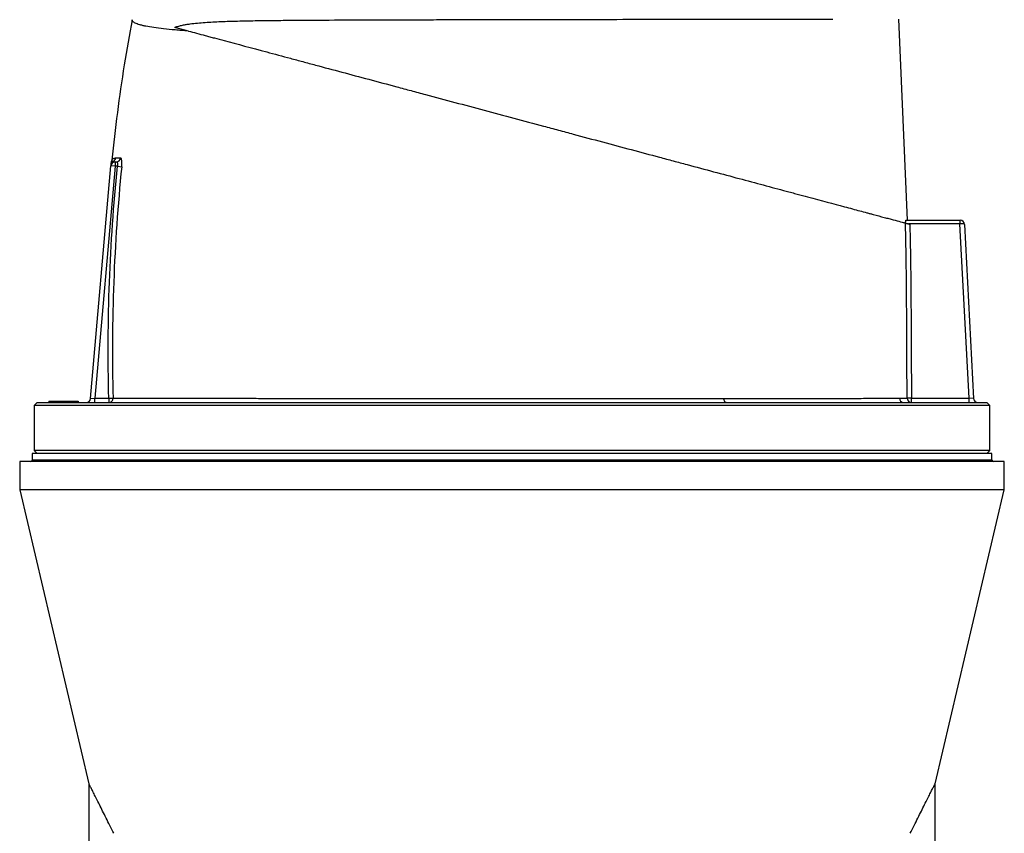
# Model space of a CAD drawing. Header units: millimetres. Extents: x 2016 to 3246, y 695 to 4145.
# Tile 7 of 8: x 2293 to 2968, y 3145 to 3703. Entities that reach past the tile are written whole.
import ezdxf

# ---------------------------------------------------------------- set-up
doc = ezdxf.new("R2010")
doc.units = ezdxf.units.MM

msp = doc.modelspace()

# ---------------------------------------------------------------- linework, layer by layer
at = {"color": 7, "linetype": 'Continuous', "lineweight": 25}
for p, q in [((2902.15, 3565.21), (2896.01, 3703.12)), ((2409.13, 3694.97), (2399.69, 3697.5)), ((2356.37, 3605.56), (2356.37, 3605.56)), ((2358.94, 3605.21), (2358.94, 3602.21)), ((2358.94, 3605.21), (2359.67, 3605.21)), ((2342, 3442.95), (2355.95, 3602.47)), ((2358.94, 3602.21), (2345.03, 3443.21)), ((2358.94, 3602.21), (2355.95, 3602.47)), ((2360.44, 3602.21), (2358.94, 3602.21)), ((2360.44, 3602.21), (2363.34, 3601.92)), ((2900.96, 3565.21), (2938.04, 3565.21)), ((2938.04, 3565.21), (2938.04, 3562.71)), ((2938.04, 3565.21), (2938.07, 3565.21)), ((2938.04, 3562.71), (2902.73, 3562.71)), ((2938.2, 3562.72), (2938.04, 3562.71)), ((2944.3, 3443.21), (2938.04, 3562.71)), ((2941.06, 3562.37), (2947.32, 3443.06)), ((2342, 3442.95), (2345.03, 3443.21)), ((2345.03, 3440.21), (2345.03, 3443.21)), ((2345.03, 3443.21), (2354.49, 3443.21)), ((2354.49, 3443.21), (2357.41, 3443.29)), ((2354.49, 3443.21), (2354.49, 3440.21)), ((2904.8, 3443.21), (2901.81, 3443.19)), ((2904.8, 3440.21), (2904.8, 3443.21)), ((2904.8, 3443.21), (2944.3, 3443.21)), ((2944.3, 3440.21), (2944.3, 3443.21)), ((2947.32, 3443.06), (2944.3, 3443.21)), ((2305.42, 3440.21), (2303.42, 3438.21)), ((2303.42, 3438.21), (2303.42, 3407.21)), ((2958.42, 3438.21), (2303.42, 3438.21)), ((2305.42, 3440.21), (2956.42, 3440.21)), ((2313.39, 3441.21), (2313.42, 3440.21)), ((2313.39, 3441.21), (2319.43, 3441.21)), ((2319.43, 3441.21), (2319.42, 3440.21)), ((2319.43, 3441.21), (2319.42, 3440.21)), ((2319.43, 3441.21), (2319.43, 3441.21)), ((2319.43, 3441.21), (2333.43, 3441.21)), ((2333.43, 3441.21), (2333.42, 3440.21)), ((2333.43, 3441.21), (2333.42, 3440.21)), ((2333.43, 3441.21), (2333.43, 3441.21)), ((2958.42, 3438.21), (2956.42, 3440.21)), ((2958.42, 3407.21), (2958.42, 3438.21)), ((2301.92, 3405.21), (2301.92, 3400.71)), ((2959.92, 3405.21), (2301.92, 3405.21)), ((2303.42, 3407.21), (2305.42, 3405.21)), ((2958.42, 3407.21), (2303.42, 3407.21)), ((2956.42, 3405.21), (2958.42, 3407.21)), ((2959.92, 3400.71), (2959.92, 3405.21)), ((2293.42, 3399.71), (2293.42, 3380.21)), ((2968.42, 3399.71), (2293.42, 3399.71)), ((2968.42, 3380.21), (2968.42, 3399.71)), ((2293.42, 3380.21), (2340.92, 3178.66)), ((2968.42, 3380.21), (2293.42, 3380.21)), ((2920.91, 3178.66), (2968.42, 3380.21)), ((2340.92, 3178.69), (2340.92, 2353.21)), ((2920.92, 2353.21), (2920.92, 3178.69))]:
    msp.add_line(p, q, dxfattribs=at)
at = {"color": 1, "linetype": 'Continuous', "lineweight": 25}
msp.add_line((2959.92, 3400.71), (2301.92, 3400.71), dxfattribs=at)
at = {"color": 7, "linetype": 'Continuous', "lineweight": 25, "flags": 128}
msp.add_lwpolyline([(2777.76, 3440.21), (2777.47, 3440.26), (2777.19, 3440.42), (2776.93, 3440.67), (2776.7, 3441.01), (2776.5, 3441.43), (2776.35, 3441.91), (2776.25, 3442.44), (2776.21, 3442.99)], dxfattribs=at)
at = {"color": 7, "linetype": 'Continuous', "lineweight": 25}
for centre, radius, start, end in [((2358.94, 3602.21), 3, 90, 175), ((2358.99, 3602.93), 2.99, 117.80823, 174.97062), ((2359.14, 3604.47), 3, 158.52985, 174.98299), ((2356.16, 3608.2), 3, 298.59876, 354.2324), ((2359.64, 3608.17), 2.96, 270.5887, 354.88473), ((2926.19, 3563.34), 12.03, 357.04331, 8.95669), ((2938.07, 3562.21), 3, 3, 90), ((2339.01, 3443.21), 3, 270, 355), ((2354.45, 3443.18), 2.97, 270.71728, 2.0882), ((2899.44, 3443.18), 2.97, 181.37353, 269.48511), ((2904.81, 3443.21), 2.99, 180.36658, 269.90634), ((2950.31, 3443.21), 3, 183, 270), ((2300.92, 3400.71), 1, 270, 0), ((2960.92, 3400.71), 1, 180, 270)]:
    msp.add_arc(centre, radius, start, end, dxfattribs=at)
msp.add_ellipse((2938.07, 3562.21), major_axis=(3, 0.16), ratio=0.166667, start_param=0, end_param=1.518436, dxfattribs=at)
for points, knots in [([(2370.47, 3702.75), (2368.63, 3692.42), (2364.84, 3671.26), (2360.18, 3639.12), (2357.74, 3617.28), (2356.52, 3606.37)], [0, 0, 0, 0, 0.323091, 0.662083, 1, 1, 1, 1]), ([(2409.13, 3694.97), (2407.51, 3695.09), (2405.94, 3695.2), (2402.9, 3695.44), (2401.43, 3695.56), (2397.18, 3695.93), (2394.55, 3696.19), (2387.24, 3697.01), (2383.16, 3697.61), (2379.07, 3698.43), (2378.3, 3698.6), (2377.23, 3698.86), (2376.88, 3698.94), (2376.21, 3699.12), (2375.9, 3699.2), (2374.37, 3699.65), (2373.37, 3700.01), (2371.8, 3700.76), (2371.23, 3701.15), (2370.52, 3701.94), (2370.38, 3702.34), (2370.45, 3702.75)], [0, 0, 0, 0, 0.0625, 0.0625, 0.125, 0.125, 0.25, 0.25, 0.5, 0.5, 0.5625, 0.5625, 0.59375, 0.59375, 0.625, 0.625, 0.75, 0.75, 0.875, 0.875, 1, 1, 1, 1]), ([(2399.69, 3697.5), (2400.63, 3697.84), (2401.54, 3698.12), (2403.32, 3698.6), (2404.19, 3698.81), (2405.93, 3699.17), (2406.79, 3699.33), (2408.5, 3699.62), (2409.35, 3699.75), (2411.9, 3700.09), (2413.61, 3700.28), (2417.04, 3700.61), (2418.78, 3700.75), (2422.29, 3701), (2424.07, 3701.11), (2427.68, 3701.3), (2429.51, 3701.39), (2433.23, 3701.54), (2435.11, 3701.61), (2438.92, 3701.74), (2440.85, 3701.79), (2446.72, 3701.94), (2450.72, 3702.02), (2458.96, 3702.15), (2463.18, 3702.2), (2471.84, 3702.3), (2476.28, 3702.34), (2483.11, 3702.39), (2485.41, 3702.41), (2490.07, 3702.44), (2492.44, 3702.45), (2504.31, 3702.52), (2514.08, 3702.57), (2534.13, 3702.64), (2544.42, 3702.67), (2560.23, 3702.72), (2565.57, 3702.73), (2573.68, 3702.75), (2576.4, 3702.76), (2580.5, 3702.77), (2581.87, 3702.77), (2584.62, 3702.78), (2585.99, 3702.78), (2598.33, 3702.81), (2609.33, 3702.83), (2631.39, 3702.87), (2642.44, 3702.89), (2659.06, 3702.92), (2664.61, 3702.93), (2675.71, 3702.95), (2681.21, 3702.95), (2697.55, 3702.98), (2708.24, 3703), (2729.21, 3703.02), (2739.49, 3703.04), (2750.82, 3703.05), (2752.07, 3703.05), (2754.58, 3703.06), (2755.83, 3703.06), (2759.55, 3703.06), (2762.01, 3703.07), (2769.31, 3703.08), (2774.06, 3703.08), (2788.03, 3703.1), (2796.93, 3703.11), (2809.66, 3703.12), (2813.8, 3703.13), (2819.85, 3703.13), (2821.84, 3703.14), (2825.77, 3703.14), (2827.71, 3703.14), (2833.42, 3703.15), (2837.09, 3703.15), (2844.16, 3703.16), (2847.57, 3703.16), (2850.83, 3703.17)], [0, 0, 0, 0, 0.007812, 0.007812, 0.015625, 0.015625, 0.023437, 0.023437, 0.03125, 0.03125, 0.046875, 0.046875, 0.0625, 0.0625, 0.078125, 0.078125, 0.09375, 0.09375, 0.109375, 0.109375, 0.125, 0.125, 0.15625, 0.15625, 0.1875, 0.1875, 0.21875, 0.21875, 0.234375, 0.234375, 0.25, 0.25, 0.3125, 0.3125, 0.375, 0.375, 0.40625, 0.40625, 0.421875, 0.421875, 0.429687, 0.429687, 0.4375, 0.4375, 0.5, 0.5, 0.5625, 0.5625, 0.59375, 0.59375, 0.625, 0.625, 0.6875, 0.6875, 0.75, 0.75, 0.757812, 0.757812, 0.765625, 0.765625, 0.78125, 0.78125, 0.8125, 0.8125, 0.875, 0.875, 0.90625, 0.90625, 0.921875, 0.921875, 0.9375, 0.9375, 0.96875, 0.96875, 1, 1, 1, 1]), ([(2409.13, 3694.97), (2412.72, 3694.01), (2416.56, 3692.98), (2421.66, 3691.62), (2422.7, 3691.34), (2424.8, 3690.77), (2425.86, 3690.49), (2429.11, 3689.62), (2431.31, 3689.03), (2442.58, 3686.01), (2452.34, 3683.4), (2468.02, 3679.19), (2473.43, 3677.74), (2481.8, 3675.5), (2484.64, 3674.74), (2488.96, 3673.58), (2490.41, 3673.19), (2493.33, 3672.41), (2494.79, 3672.02), (2502.14, 3670.05), (2508.12, 3668.45), (2520.29, 3665.19), (2526.48, 3663.53), (2539.05, 3660.16), (2545.43, 3658.45), (2555.16, 3655.85), (2558.42, 3654.97), (2563.36, 3653.65), (2565.01, 3653.2), (2568.33, 3652.32), (2569.99, 3651.87), (2578.31, 3649.64), (2584.99, 3647.85), (2598.39, 3644.26), (2605.1, 3642.46), (2625.32, 3637.05), (2638.88, 3633.41), (2654.23, 3629.3), (2655.93, 3628.84), (2659.35, 3627.93), (2661.06, 3627.47), (2666.17, 3626.1), (2669.56, 3625.19), (2679.68, 3622.48), (2686.37, 3620.69), (2706.24, 3615.36), (2719.23, 3611.88), (2735.16, 3607.61), (2738.33, 3606.76), (2743.06, 3605.5), (2744.63, 3605.08), (2747.77, 3604.23), (2749.34, 3603.81), (2757.13, 3601.73), (2763.21, 3600.1), (2775.11, 3596.91), (2780.93, 3595.35), (2792.28, 3592.31), (2797.81, 3590.83), (2808.59, 3587.94), (2813.83, 3586.53), (2820.18, 3584.83), (2821.44, 3584.49), (2823.95, 3583.82), (2825.19, 3583.49), (2828.87, 3582.5), (2831.27, 3581.86), (2842.96, 3578.73), (2851.36, 3576.48), (2862.57, 3573.47), (2866.07, 3572.54), (2870.98, 3571.22), (2872.56, 3570.8), (2874.84, 3570.19), (2875.58, 3569.99), (2877.04, 3569.6), (2877.76, 3569.4), (2881.26, 3568.47), (2883.79, 3567.79), (2886.64, 3567.02), (2887.2, 3566.88), (2888.28, 3566.59), (2888.8, 3566.45), (2890.34, 3566.03), (2891.33, 3565.77), (2894.16, 3565.01), (2895.85, 3564.56), (2897.98, 3563.99), (2898.62, 3563.81), (2899.47, 3563.59), (2899.73, 3563.52), (2900.23, 3563.38), (2900.45, 3563.32), (2900.66, 3563.27)], [0, 0, 0, 0, 0.03125, 0.03125, 0.039063, 0.039063, 0.046875, 0.046875, 0.0625, 0.0625, 0.125, 0.125, 0.15625, 0.15625, 0.171875, 0.171875, 0.179688, 0.179688, 0.1875, 0.1875, 0.21875, 0.21875, 0.25, 0.25, 0.28125, 0.28125, 0.296875, 0.296875, 0.304687, 0.304687, 0.3125, 0.3125, 0.34375, 0.34375, 0.375, 0.375, 0.4375, 0.4375, 0.445312, 0.445312, 0.453125, 0.453125, 0.46875, 0.46875, 0.5, 0.5, 0.5625, 0.5625, 0.578125, 0.578125, 0.585937, 0.585937, 0.59375, 0.59375, 0.625, 0.625, 0.65625, 0.65625, 0.6875, 0.6875, 0.71875, 0.71875, 0.726563, 0.726563, 0.734375, 0.734375, 0.75, 0.75, 0.8125, 0.8125, 0.84375, 0.84375, 0.859375, 0.859375, 0.867188, 0.867188, 0.875, 0.875, 0.90625, 0.90625, 0.914063, 0.914063, 0.921875, 0.921875, 0.9375, 0.9375, 0.96875, 0.96875, 0.984375, 0.984375, 0.992188, 0.992188, 1, 1, 1, 1]), ([(2356.02, 3603.19), (2356.04, 3603.42), (2356.08, 3603.89), (2356.12, 3604.35), (2356.15, 3604.72), (2356.15, 3604.69), (2356.15, 3604.68)], [0, 0, 0, 0, 0.281589, 0.570848, 0.850152, 1, 1, 1, 1]), ([(2356.5, 3606.37), (2356.5, 3606.27), (2356.48, 3606.03), (2356.41, 3605.75), (2356.35, 3605.6), (2356.34, 3605.56)], [0, 0, 0, 0, 0.366853, 0.867083, 1, 1, 1, 1]), ([(2359.67, 3605.21), (2359.75, 3605.21), (2359.83, 3605.2), (2359.98, 3605.13), (2360.05, 3605.07), (2360.18, 3604.93), (2360.24, 3604.84), (2360.35, 3604.64), (2360.4, 3604.51), (2360.48, 3604.24), (2360.51, 3604.09), (2360.55, 3603.75), (2360.56, 3603.57), (2360.56, 3603.2), (2360.55, 3603.01), (2360.51, 3602.61), (2360.48, 3602.41), (2360.44, 3602.21)], [0, 0, 0, 0, 0.125, 0.125, 0.25, 0.25, 0.375, 0.375, 0.5, 0.5, 0.625, 0.625, 0.75, 0.75, 0.875, 0.875, 1, 1, 1, 1]), ([(2363.34, 3601.92), (2363.38, 3602.32), (2363.41, 3602.71), (2363.45, 3603.48), (2363.46, 3603.86), (2363.46, 3604.4), (2363.46, 3604.58), (2363.45, 3604.93), (2363.44, 3605.1), (2363.42, 3605.59), (2363.39, 3605.89), (2363.32, 3606.44), (2363.27, 3606.7), (2363.17, 3607.13), (2363.11, 3607.31), (2363.01, 3607.53), (2362.97, 3607.6), (2362.9, 3607.71), (2362.86, 3607.76), (2362.75, 3607.87), (2362.67, 3607.91), (2362.58, 3607.91)], [0, 0, 0, 0, 0.125, 0.125, 0.25, 0.25, 0.3125, 0.3125, 0.375, 0.375, 0.5, 0.5, 0.625, 0.625, 0.75, 0.75, 0.8125, 0.8125, 0.875, 0.875, 1, 1, 1, 1]), ([(2354.49, 3443.21), (2353.8, 3469.75), (2353.97, 3496.28), (2355.96, 3549.33), (2357.78, 3575.8), (2360.44, 3602.21)], [0, 0, 0, 0, 0.5, 0.5, 1, 1, 1, 1]), ([(2363.34, 3601.92), (2360.69, 3575.57), (2358.87, 3549.17), (2357.38, 3509.48), (2357.1, 3496.24), (2356.94, 3469.76), (2357.07, 3456.52), (2357.41, 3443.29)], [0, 0, 0, 0, 0.5, 0.5, 0.75, 0.75, 1, 1, 1, 1]), ([(2900.79, 3563.23), (2900.78, 3563.51), (2900.78, 3563.78), (2900.79, 3564.27), (2900.8, 3564.48), (2900.83, 3564.84), (2900.85, 3564.98), (2900.9, 3565.17), (2900.93, 3565.21), (2900.96, 3565.21)], [0, 0, 0, 0, 0.25, 0.25, 0.5, 0.5, 0.75, 0.75, 1, 1, 1, 1]), ([(2901.81, 3443.19), (2901.73, 3453.2), (2901.67, 3463.2), (2901.59, 3478.21), (2901.56, 3483.22), (2901.52, 3493.22), (2901.51, 3498.23), (2901.38, 3523.25), (2901.11, 3543.26), (2900.66, 3563.27)], [0, 0, 0, 0, 0.25, 0.25, 0.375, 0.375, 0.5, 0.5, 1, 1, 1, 1]), ([(2900.66, 3563.27), (2900.68, 3563.26), (2900.72, 3563.25), (2900.83, 3563.22), (2900.9, 3563.2), (2901.08, 3563.16), (2901.18, 3563.13), (2901.41, 3563.07), (2901.53, 3563.03), (2901.81, 3562.96), (2901.96, 3562.92), (2902.27, 3562.84), (2902.43, 3562.79), (2902.77, 3562.7), (2902.94, 3562.66), (2903.3, 3562.56), (2903.48, 3562.51), (2903.66, 3562.46)], [0, 0, 0, 0, 0.125, 0.125, 0.25, 0.25, 0.375, 0.375, 0.5, 0.5, 0.625, 0.625, 0.75, 0.75, 0.875, 0.875, 1, 1, 1, 1]), ([(2903.66, 3562.46), (2904.1, 3542.59), (2904.36, 3522.72), (2904.48, 3500.36), (2904.49, 3497.87), (2904.51, 3492.9), (2904.52, 3490.42), (2904.55, 3482.97), (2904.58, 3478), (2904.66, 3463.09), (2904.72, 3453.15), (2904.8, 3443.21)], [0, 0, 0, 0, 0.5, 0.5, 0.5625, 0.5625, 0.625, 0.625, 0.75, 0.75, 1, 1, 1, 1]), ([(2357.41, 3443.29), (2358.62, 3443.28), (2359.99, 3443.28), (2362.28, 3443.27), (2363.09, 3443.27), (2364.78, 3443.26), (2366.55, 3443.26), (2368.47, 3443.25), (2370.48, 3443.25), (2371.52, 3443.24), (2374.75, 3443.23), (2377.04, 3443.23), (2384.35, 3443.21), (2389.78, 3443.19), (2401.75, 3443.16), (2408.29, 3443.15), (2417.17, 3443.13), (2418.99, 3443.13), (2422.68, 3443.12), (2424.55, 3443.12), (2430.25, 3443.11), (2434.17, 3443.1), (2442.22, 3443.09), (2446.36, 3443.08), (2452.74, 3443.07), (2454.9, 3443.07), (2459.27, 3443.06), (2461.48, 3443.06), (2472.65, 3443.05), (2481.9, 3443.04), (2500.99, 3443.02), (2510.84, 3443.01), (2526.06, 3443.01), (2531.21, 3443), (2539.05, 3443), (2541.68, 3443), (2546.99, 3443), (2549.65, 3443), (2562.97, 3442.99), (2573.73, 3442.99), (2595.43, 3442.99), (2606.37, 3442.99), (2622.93, 3442.99), (2628.47, 3442.99), (2636.82, 3442.99), (2639.61, 3442.99), (2645.17, 3442.99), (2647.94, 3442.99), (2661.76, 3442.99), (2672.69, 3442.99), (2694.29, 3442.99), (2704.97, 3442.99), (2718.16, 3442.99), (2720.79, 3442.99), (2726.04, 3442.99), (2728.65, 3442.99), (2736.46, 3442.99), (2741.6, 3442.99), (2751.73, 3442.99), (2756.73, 3442.99), (2764.12, 3442.99), (2766.56, 3442.99), (2771.42, 3442.99), (2773.82, 3442.99), (2776.21, 3442.99)], [0, 0, 0, 0, 0.03125, 0.03125, 0.046875, 0.046875, 0.0625, 0.078125, 0.078125, 0.09375, 0.09375, 0.125, 0.125, 0.1875, 0.1875, 0.25, 0.25, 0.265625, 0.265625, 0.28125, 0.28125, 0.3125, 0.3125, 0.34375, 0.34375, 0.359375, 0.359375, 0.375, 0.375, 0.4375, 0.4375, 0.5, 0.5, 0.53125, 0.53125, 0.546875, 0.546875, 0.5625, 0.5625, 0.625, 0.625, 0.6875, 0.6875, 0.71875, 0.71875, 0.734375, 0.734375, 0.75, 0.75, 0.8125, 0.8125, 0.875, 0.875, 0.890625, 0.890625, 0.90625, 0.90625, 0.9375, 0.9375, 0.96875, 0.96875, 0.984375, 0.984375, 1, 1, 1, 1]), ([(2776.21, 3442.99), (2783.98, 3443), (2791.44, 3443), (2805.75, 3443.01), (2812.6, 3443.01), (2825.69, 3443.02), (2831.94, 3443.03), (2839.35, 3443.04), (2840.81, 3443.04), (2843.69, 3443.04), (2845.11, 3443.04), (2849.28, 3443.04), (2851.96, 3443.05), (2859.68, 3443.05), (2864.42, 3443.06), (2873.11, 3443.07), (2877.04, 3443.07), (2882.33, 3443.08), (2884, 3443.08), (2887.11, 3443.08), (2888.55, 3443.09), (2891.21, 3443.09), (2892.42, 3443.1), (2894.07, 3443.1), (2894.59, 3443.1), (2895.58, 3443.11), (2896.04, 3443.11), (2896.47, 3443.11)], [0, 0, 0, 0, 0.125, 0.125, 0.25, 0.25, 0.375, 0.375, 0.40625, 0.40625, 0.4375, 0.4375, 0.5, 0.5, 0.625, 0.625, 0.75, 0.75, 0.8125, 0.8125, 0.875, 0.875, 0.9375, 0.9375, 0.96875, 0.96875, 1, 1, 1, 1]), ([(2896.47, 3443.11), (2897.72, 3443.12), (2898.79, 3443.13), (2900.57, 3443.16), (2901.28, 3443.18), (2901.81, 3443.19)], [0, 0, 0, 0, 0.5, 0.5, 1, 1, 1, 1]), ([(2357.86, 3144.75), (2356.97, 3146.55), (2355.19, 3150.16), (2352.66, 3155.27), (2350.26, 3160.09), (2348.05, 3164.51), (2346.06, 3168.48), (2344.32, 3171.94), (2342.87, 3174.82), (2341.87, 3176.79), (2341.28, 3177.97), (2340.96, 3178.59), (2340.94, 3178.64), (2340.93, 3178.66)], [0, 0, 0, 0, 0.097914, 0.195818, 0.295117, 0.394398, 0.492212, 0.590686, 0.691651, 0.793689, 0.865431, 0.937168, 1, 1, 1, 1]), ([(2903.97, 3144.75), (2904.86, 3146.55), (2906.64, 3150.16), (2909.17, 3155.27), (2911.57, 3160.09), (2913.78, 3164.51), (2915.77, 3168.48), (2917.51, 3171.94), (2918.96, 3174.82), (2919.96, 3176.79), (2920.55, 3177.97), (2920.87, 3178.59), (2920.89, 3178.64), (2920.9, 3178.66)], [0, 0, 0, 0, 0.0979141, 0.1958182, 0.2951166, 0.3943981, 0.4922125, 0.5906864, 0.6916507, 0.7936895, 0.8654308, 0.9371675, 1, 1, 1, 1])]:
    msp.add_open_spline(points, degree=3, knots=knots, dxfattribs=at)
at = {"color": 1, "linetype": 'Continuous', "lineweight": 25}
for points, knots in [([(2356.37, 3605.56), (2356.36, 3605.55), (2356.28, 3605.48), (2356.64, 3605.88), (2357.28, 3605.67), (2357.6, 3605.57)], [0, 0, 0, 0, 0.07542, 0.537788, 1, 1, 1, 1]), ([(2356.56, 3606.37), (2356.54, 3606.34), (2356.49, 3606.25), (2356.7, 3606.62), (2357.15, 3607.18), (2357.95, 3607.78), (2358.83, 3607.87), (2359.15, 3607.9)], [0, 0, 0, 0, 0.08429, 0.261318, 0.438385, 0.793343, 1, 1, 1, 1])]:
    msp.add_open_spline(points, degree=3, knots=knots, dxfattribs=at)
at = {"color": 7, "linetype": 'Continuous', "lineweight": 25}
for points in [[(2357.6, 3605.57), (2357.96, 3605.36), (2358.4, 3605.21), (2358.94, 3605.21)], [(2359.15, 3607.9), (2360.05, 3607.9), (2361.19, 3607.9), (2362.58, 3607.91)]]:
    msp.add_open_spline(points, degree=3, dxfattribs=at)

doc.saveas('drawing.dxf')
